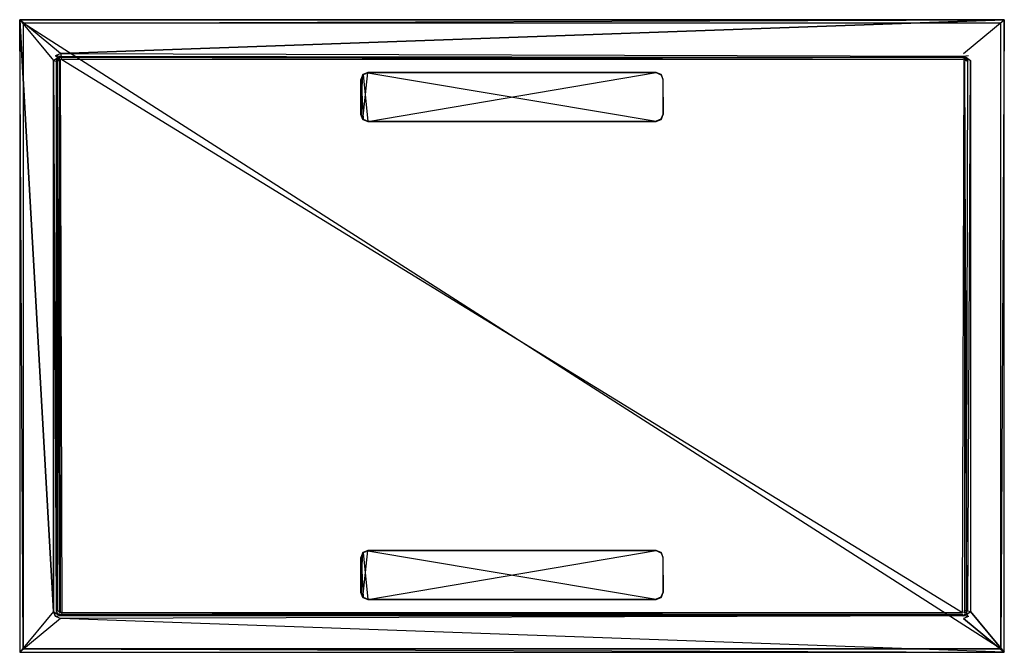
# Model space of a CAD drawing. Extents: x 0 to 1.4, y -0.9 to 0.
import ezdxf

# ---------------------------------------------------------------- set-up
doc = ezdxf.new("R2010")
doc.units = 0
for name, color, linetype in [('L0_AUSLAUF_SUP_FLAT_2___REPLACE', 7, 'CONTINUOUS'), ('L1_AUSLAUF_SUP_FLAT_1___REPLACE', 7, 'CONTINUOUS'), ('L2_AUSLAUF_SUP_FLAT_2___REPLACE', 7, 'CONTINUOUS'), ('L3_AUSLAUF_SUP_FLAT_1___REPLACE', 7, 'CONTINUOUS'), ('L4_DUWANNE_N_DQ1490SQR2V__1___R', 7, 'CONTINUOUS'), ('L5_DUWANNE_N_DQ1490SQR2V__3___R', 7, 'CONTINUOUS'), ('L6_DUWANNE_N_DQ1490SQR2V__2___R', 7, 'CONTINUOUS')]:
    doc.layers.add(name, color=color, linetype=linetype)

msp = doc.modelspace()

# ---------------------------------------------------------------- linework, layer by layer
at = {"layer": 'L0_AUSLAUF_SUP_FLAT_2___REPLACE', "color": 8}
for points, invisible_edges in [([(0.487929, -0.82199, 0.005777), (0.487929, -0.75786, 0.004904), (0.495, -0.754931, 0.004864), (0.487929, -0.82199, 0.005777)], 13), ([(0.487929, -0.82199, 0.005777), (0.495, -0.754931, 0.004864), (0.495, -0.824918, 0.005816), (0.487929, -0.82199, 0.005777)], 10), ([(0.488312, -0.758238, 0.005209), (0.495, -0.754931, 0.004864), (0.487929, -0.75786, 0.004904), (0.488312, -0.758238, 0.005209)], 13), ([(0.495, -0.754931, 0.004864), (0.488312, -0.758238, 0.005209), (0.495099, -0.755427, 0.00517), (0.495, -0.754931, 0.004864)], 14), ([(0.488312, -0.758238, 0.005209), (0.495099, -0.824414, 0.00611), (0.495099, -0.755427, 0.00517), (0.488312, -0.758238, 0.005209)], 10), ([(0.495, -0.824918, 0.005816), (0.495, -0.754931, 0.004864), (0.905, -0.754931, 0.004864), (0.495, -0.824918, 0.005816)], 13), ([(0.495, -0.824918, 0.005816), (0.905, -0.754931, 0.004864), (0.905, -0.824918, 0.005816), (0.495, -0.824918, 0.005816)], 10), ([(0.495099, -0.755427, 0.00517), (0.905, -0.754931, 0.004864), (0.495, -0.754931, 0.004864), (0.495099, -0.755427, 0.00517)], 13), ([(0.905, -0.754931, 0.004864), (0.495099, -0.755427, 0.00517), (0.904901, -0.755427, 0.00517), (0.905, -0.754931, 0.004864)], 14), ([(0.495099, -0.755427, 0.00517), (0.495099, -0.824414, 0.00611), (0.904901, -0.824414, 0.00611), (0.495099, -0.755427, 0.00517)], 13), ([(0.495099, -0.755427, 0.00517), (0.904901, -0.824414, 0.00611), (0.904901, -0.755427, 0.00517), (0.495099, -0.755427, 0.00517)], 10), ([(0.911688, -0.758238, 0.005209), (0.905, -0.754931, 0.004864), (0.904901, -0.755427, 0.00517), (0.911688, -0.758238, 0.005209)], 13), ([(0.904901, -0.755427, 0.00517), (0.904901, -0.824414, 0.00611), (0.911688, -0.821603, 0.006071), (0.904901, -0.755427, 0.00517)], 13), ([(0.904901, -0.755427, 0.00517), (0.911688, -0.821603, 0.006071), (0.911688, -0.758238, 0.005209), (0.904901, -0.755427, 0.00517)], 15), ([(0.905, -0.824918, 0.005816), (0.905, -0.754931, 0.004864), (0.912071, -0.75786, 0.004904), (0.905, -0.824918, 0.005816)], 13), ([(0.905, -0.754931, 0.004864), (0.911688, -0.758238, 0.005209), (0.912071, -0.75786, 0.004904), (0.905, -0.754931, 0.004864)], 14), ([(0.487929, -0.75786, 0.004904), (0.485, -0.81492, 0.00568), (0.485, -0.764929, 0.005), (0.487929, -0.75786, 0.004904)], 13), ([(0.485, -0.81492, 0.00568), (0.487929, -0.75786, 0.004904), (0.487929, -0.82199, 0.005777), (0.485, -0.81492, 0.00568)], 10), ([(0.4855, -0.765025, 0.005301), (0.487929, -0.75786, 0.004904), (0.485, -0.764929, 0.005), (0.4855, -0.765025, 0.005301)], 13), ([(0.4855, -0.814817, 0.005979), (0.485, -0.764929, 0.005), (0.485, -0.81492, 0.00568), (0.4855, -0.814817, 0.005979)], 13), ([(0.485, -0.764929, 0.005), (0.4855, -0.814817, 0.005979), (0.4855, -0.765025, 0.005301), (0.485, -0.764929, 0.005)], 14), ([(0.487929, -0.75786, 0.004904), (0.4855, -0.765025, 0.005301), (0.488312, -0.758238, 0.005209), (0.487929, -0.75786, 0.004904)], 14), ([(0.4855, -0.765025, 0.005301), (0.488312, -0.821603, 0.006071), (0.488312, -0.758238, 0.005209), (0.4855, -0.765025, 0.005301)], 10), ([(0.488312, -0.821603, 0.006071), (0.4855, -0.765025, 0.005301), (0.4855, -0.814817, 0.005979), (0.488312, -0.821603, 0.006071)], 13), ([(0.488312, -0.758238, 0.005209), (0.488312, -0.821603, 0.006071), (0.495099, -0.824414, 0.00611), (0.488312, -0.758238, 0.005209)], 13), ([(0.905, -0.824918, 0.005816), (0.912071, -0.75786, 0.004904), (0.912071, -0.82199, 0.005777), (0.905, -0.824918, 0.005816)], 15), ([(0.9145, -0.765025, 0.005301), (0.912071, -0.75786, 0.004904), (0.911688, -0.758238, 0.005209), (0.9145, -0.765025, 0.005301)], 13), ([(0.911688, -0.758238, 0.005209), (0.911688, -0.821603, 0.006071), (0.9145, -0.814817, 0.005979), (0.911688, -0.758238, 0.005209)], 15), ([(0.911688, -0.758238, 0.005209), (0.9145, -0.814817, 0.005979), (0.9145, -0.765025, 0.005301), (0.911688, -0.758238, 0.005209)], 15), ([(0.912071, -0.82199, 0.005777), (0.912071, -0.75786, 0.004904), (0.915, -0.764929, 0.005), (0.912071, -0.82199, 0.005777)], 15), ([(0.912071, -0.75786, 0.004904), (0.9145, -0.765025, 0.005301), (0.915, -0.764929, 0.005), (0.912071, -0.75786, 0.004904)], 14), ([(0.912071, -0.82199, 0.005777), (0.915, -0.764929, 0.005), (0.915, -0.81492, 0.00568), (0.912071, -0.82199, 0.005777)], 15), ([(0.9145, -0.765025, 0.005301), (0.915, -0.81492, 0.00568), (0.915, -0.764929, 0.005), (0.9145, -0.765025, 0.005301)], 14), ([(0.915, -0.81492, 0.00568), (0.9145, -0.765025, 0.005301), (0.9145, -0.814817, 0.005979), (0.915, -0.81492, 0.00568)], 13), ([(0.487929, -0.82199, 0.005777), (0.4855, -0.814817, 0.005979), (0.485, -0.81492, 0.00568), (0.487929, -0.82199, 0.005777)], 13), ([(0.4855, -0.814817, 0.005979), (0.487929, -0.82199, 0.005777), (0.488312, -0.821603, 0.006071), (0.4855, -0.814817, 0.005979)], 14), ([(0.495, -0.824918, 0.005816), (0.488312, -0.821603, 0.006071), (0.487929, -0.82199, 0.005777), (0.495, -0.824918, 0.005816)], 13), ([(0.488312, -0.821603, 0.006071), (0.495, -0.824918, 0.005816), (0.495099, -0.824414, 0.00611), (0.488312, -0.821603, 0.006071)], 14), ([(0.905, -0.824918, 0.005816), (0.495099, -0.824414, 0.00611), (0.495, -0.824918, 0.005816), (0.905, -0.824918, 0.005816)], 13), ([(0.495099, -0.824414, 0.00611), (0.905, -0.824918, 0.005816), (0.904901, -0.824414, 0.00611), (0.495099, -0.824414, 0.00611)], 14), ([(0.905, -0.824918, 0.005816), (0.911688, -0.821603, 0.006071), (0.904901, -0.824414, 0.00611), (0.905, -0.824918, 0.005816)], 13), ([(0.911688, -0.821603, 0.006071), (0.905, -0.824918, 0.005816), (0.912071, -0.82199, 0.005777), (0.911688, -0.821603, 0.006071)], 14), ([(0.912071, -0.82199, 0.005777), (0.9145, -0.814817, 0.005979), (0.911688, -0.821603, 0.006071), (0.912071, -0.82199, 0.005777)], 13), ([(0.9145, -0.814817, 0.005979), (0.912071, -0.82199, 0.005777), (0.915, -0.81492, 0.00568), (0.9145, -0.814817, 0.005979)], 14)]:
    msp.add_3dface(points, dxfattribs=dict(at, invisible_edges=invisible_edges))
at = {"layer": 'L1_AUSLAUF_SUP_FLAT_1___REPLACE', "color": 8}
for points, invisible_edges in [([(0.487929, -0.757887, 0.002904), (0.495, -0.754931, 0.004864), (0.495, -0.754959, 0.002864), (0.487929, -0.757887, 0.002904)], 13), ([(0.495, -0.754931, 0.004864), (0.487929, -0.757887, 0.002904), (0.487929, -0.75786, 0.004904), (0.495, -0.754931, 0.004864)], 14), ([(0.495, -0.754931, 0.004864), (0.905, -0.754959, 0.002864), (0.495, -0.754959, 0.002864), (0.495, -0.754931, 0.004864)], 13), ([(0.905, -0.754959, 0.002864), (0.495, -0.754931, 0.004864), (0.905, -0.754931, 0.004864), (0.905, -0.754959, 0.002864)], 14), ([(0.905, -0.754931, 0.004864), (0.912071, -0.757887, 0.002904), (0.905, -0.754959, 0.002864), (0.905, -0.754931, 0.004864)], 13), ([(0.912071, -0.757887, 0.002904), (0.905, -0.754931, 0.004864), (0.912071, -0.75786, 0.004904), (0.912071, -0.757887, 0.002904)], 14), ([(0.487929, -0.757887, 0.002904), (0.485, -0.764929, 0.005), (0.487929, -0.75786, 0.004904), (0.487929, -0.757887, 0.002904)], 14), ([(0.485, -0.764929, 0.005), (0.487929, -0.757887, 0.002904), (0.485, -0.764957, 0.003), (0.485, -0.764929, 0.005)], 13), ([(0.485, -0.764957, 0.003), (0.485, -0.81492, 0.00568), (0.485, -0.764929, 0.005), (0.485, -0.764957, 0.003)], 14), ([(0.485, -0.81492, 0.00568), (0.485, -0.764957, 0.003), (0.485, -0.814947, 0.003681), (0.485, -0.81492, 0.00568)], 13), ([(0.915, -0.764929, 0.005), (0.912071, -0.757887, 0.002904), (0.912071, -0.75786, 0.004904), (0.915, -0.764929, 0.005)], 14), ([(0.912071, -0.757887, 0.002904), (0.915, -0.764929, 0.005), (0.915, -0.764957, 0.003), (0.912071, -0.757887, 0.002904)], 13), ([(0.915, -0.81492, 0.00568), (0.915, -0.764957, 0.003), (0.915, -0.764929, 0.005), (0.915, -0.81492, 0.00568)], 14), ([(0.915, -0.764957, 0.003), (0.915, -0.81492, 0.00568), (0.915, -0.814947, 0.003681), (0.915, -0.764957, 0.003)], 13), ([(0.485, -0.814947, 0.003681), (0.487929, -0.82199, 0.005777), (0.485, -0.81492, 0.00568), (0.485, -0.814947, 0.003681)], 14), ([(0.487929, -0.82199, 0.005777), (0.485, -0.814947, 0.003681), (0.487929, -0.822017, 0.003777), (0.487929, -0.82199, 0.005777)], 13), ([(0.495, -0.824946, 0.003817), (0.487929, -0.82199, 0.005777), (0.487929, -0.822017, 0.003777), (0.495, -0.824946, 0.003817)], 13), ([(0.487929, -0.82199, 0.005777), (0.495, -0.824946, 0.003817), (0.495, -0.824918, 0.005816), (0.487929, -0.82199, 0.005777)], 14), ([(0.905, -0.824918, 0.005816), (0.495, -0.824946, 0.003817), (0.905, -0.824946, 0.003817), (0.905, -0.824918, 0.005816)], 13), ([(0.495, -0.824946, 0.003817), (0.905, -0.824918, 0.005816), (0.495, -0.824918, 0.005816), (0.495, -0.824946, 0.003817)], 14), ([(0.912071, -0.82199, 0.005777), (0.905, -0.824946, 0.003817), (0.912071, -0.822017, 0.003777), (0.912071, -0.82199, 0.005777)], 13), ([(0.905, -0.824946, 0.003817), (0.912071, -0.82199, 0.005777), (0.905, -0.824918, 0.005816), (0.905, -0.824946, 0.003817)], 14), ([(0.912071, -0.82199, 0.005777), (0.915, -0.814947, 0.003681), (0.915, -0.81492, 0.00568), (0.912071, -0.82199, 0.005777)], 14), ([(0.915, -0.814947, 0.003681), (0.912071, -0.82199, 0.005777), (0.912071, -0.822017, 0.003777), (0.915, -0.814947, 0.003681)], 13)]:
    msp.add_3dface(points, dxfattribs=dict(at, invisible_edges=invisible_edges))
at = {"layer": 'L2_AUSLAUF_SUP_FLAT_2___REPLACE', "color": 8}
for points, invisible_edges in [([(0.487929, -0.077956, 0.004222), (0.485, -0.135016, 0.004999), (0.485, -0.085025, 0.004319), (0.487929, -0.077956, 0.004222)], 13), ([(0.485, -0.135016, 0.004999), (0.487929, -0.077956, 0.004222), (0.487929, -0.142086, 0.005096), (0.485, -0.135016, 0.004999)], 10), ([(0.4855, -0.085121, 0.00462), (0.487929, -0.077956, 0.004222), (0.485, -0.085025, 0.004319), (0.4855, -0.085121, 0.00462)], 13), ([(0.487929, -0.077956, 0.004222), (0.4855, -0.085121, 0.00462), (0.488312, -0.078334, 0.004528), (0.487929, -0.077956, 0.004222)], 14), ([(0.4855, -0.085121, 0.00462), (0.488312, -0.141699, 0.00539), (0.488312, -0.078334, 0.004528), (0.4855, -0.085121, 0.00462)], 10), ([(0.487929, -0.142086, 0.005096), (0.487929, -0.077956, 0.004222), (0.495, -0.075027, 0.004183), (0.487929, -0.142086, 0.005096)], 13), ([(0.487929, -0.142086, 0.005096), (0.495, -0.075027, 0.004183), (0.495, -0.145014, 0.005135), (0.487929, -0.142086, 0.005096)], 10), ([(0.488312, -0.078334, 0.004528), (0.495, -0.075027, 0.004183), (0.487929, -0.077956, 0.004222), (0.488312, -0.078334, 0.004528)], 13), ([(0.495, -0.075027, 0.004183), (0.488312, -0.078334, 0.004528), (0.495099, -0.075523, 0.004489), (0.495, -0.075027, 0.004183)], 14), ([(0.488312, -0.078334, 0.004528), (0.495099, -0.14451, 0.005429), (0.495099, -0.075523, 0.004489), (0.488312, -0.078334, 0.004528)], 10), ([(0.488312, -0.078334, 0.004528), (0.488312, -0.141699, 0.00539), (0.495099, -0.14451, 0.005429), (0.488312, -0.078334, 0.004528)], 13), ([(0.495, -0.145014, 0.005135), (0.495, -0.075027, 0.004183), (0.905, -0.075027, 0.004183), (0.495, -0.145014, 0.005135)], 13), ([(0.495, -0.145014, 0.005135), (0.905, -0.075027, 0.004183), (0.905, -0.145014, 0.005135), (0.495, -0.145014, 0.005135)], 10), ([(0.495099, -0.075523, 0.004489), (0.905, -0.075027, 0.004183), (0.495, -0.075027, 0.004183), (0.495099, -0.075523, 0.004489)], 13), ([(0.905, -0.075027, 0.004183), (0.495099, -0.075523, 0.004489), (0.904901, -0.075523, 0.004489), (0.905, -0.075027, 0.004183)], 14), ([(0.495099, -0.075523, 0.004489), (0.495099, -0.14451, 0.005429), (0.904901, -0.14451, 0.005429), (0.495099, -0.075523, 0.004489)], 13), ([(0.495099, -0.075523, 0.004489), (0.904901, -0.14451, 0.005429), (0.904901, -0.075523, 0.004489), (0.495099, -0.075523, 0.004489)], 10), ([(0.911688, -0.078334, 0.004528), (0.905, -0.075027, 0.004183), (0.904901, -0.075523, 0.004489), (0.911688, -0.078334, 0.004528)], 13), ([(0.904901, -0.075523, 0.004489), (0.904901, -0.14451, 0.005429), (0.911688, -0.141699, 0.00539), (0.904901, -0.075523, 0.004489)], 13), ([(0.904901, -0.075523, 0.004489), (0.911688, -0.141699, 0.00539), (0.911688, -0.078334, 0.004528), (0.904901, -0.075523, 0.004489)], 15), ([(0.905, -0.145014, 0.005135), (0.905, -0.075027, 0.004183), (0.912071, -0.077956, 0.004222), (0.905, -0.145014, 0.005135)], 13), ([(0.905, -0.075027, 0.004183), (0.911688, -0.078334, 0.004528), (0.912071, -0.077956, 0.004222), (0.905, -0.075027, 0.004183)], 14), ([(0.905, -0.145014, 0.005135), (0.912071, -0.077956, 0.004222), (0.912071, -0.142086, 0.005096), (0.905, -0.145014, 0.005135)], 15), ([(0.9145, -0.085121, 0.00462), (0.912071, -0.077956, 0.004222), (0.911688, -0.078334, 0.004528), (0.9145, -0.085121, 0.00462)], 13), ([(0.911688, -0.078334, 0.004528), (0.911688, -0.141699, 0.00539), (0.9145, -0.134913, 0.005298), (0.911688, -0.078334, 0.004528)], 15), ([(0.911688, -0.078334, 0.004528), (0.9145, -0.134913, 0.005298), (0.9145, -0.085121, 0.00462), (0.911688, -0.078334, 0.004528)], 15), ([(0.912071, -0.142086, 0.005096), (0.912071, -0.077956, 0.004222), (0.915, -0.085025, 0.004319), (0.912071, -0.142086, 0.005096)], 15), ([(0.912071, -0.077956, 0.004222), (0.9145, -0.085121, 0.00462), (0.915, -0.085025, 0.004319), (0.912071, -0.077956, 0.004222)], 14), ([(0.4855, -0.134913, 0.005298), (0.485, -0.085025, 0.004319), (0.485, -0.135016, 0.004999), (0.4855, -0.134913, 0.005298)], 13), ([(0.485, -0.085025, 0.004319), (0.4855, -0.134913, 0.005298), (0.4855, -0.085121, 0.00462), (0.485, -0.085025, 0.004319)], 14), ([(0.488312, -0.141699, 0.00539), (0.4855, -0.085121, 0.00462), (0.4855, -0.134913, 0.005298), (0.488312, -0.141699, 0.00539)], 13), ([(0.912071, -0.142086, 0.005096), (0.915, -0.085025, 0.004319), (0.915, -0.135016, 0.004999), (0.912071, -0.142086, 0.005096)], 15), ([(0.9145, -0.085121, 0.00462), (0.915, -0.135016, 0.004999), (0.915, -0.085025, 0.004319), (0.9145, -0.085121, 0.00462)], 14), ([(0.915, -0.135016, 0.004999), (0.9145, -0.085121, 0.00462), (0.9145, -0.134913, 0.005298), (0.915, -0.135016, 0.004999)], 13), ([(0.487929, -0.142086, 0.005096), (0.4855, -0.134913, 0.005298), (0.485, -0.135016, 0.004999), (0.487929, -0.142086, 0.005096)], 13), ([(0.4855, -0.134913, 0.005298), (0.487929, -0.142086, 0.005096), (0.488312, -0.141699, 0.00539), (0.4855, -0.134913, 0.005298)], 14), ([(0.912071, -0.142086, 0.005096), (0.9145, -0.134913, 0.005298), (0.911688, -0.141699, 0.00539), (0.912071, -0.142086, 0.005096)], 13), ([(0.9145, -0.134913, 0.005298), (0.912071, -0.142086, 0.005096), (0.915, -0.135016, 0.004999), (0.9145, -0.134913, 0.005298)], 14), ([(0.495, -0.145014, 0.005135), (0.488312, -0.141699, 0.00539), (0.487929, -0.142086, 0.005096), (0.495, -0.145014, 0.005135)], 13), ([(0.488312, -0.141699, 0.00539), (0.495, -0.145014, 0.005135), (0.495099, -0.14451, 0.005429), (0.488312, -0.141699, 0.00539)], 14), ([(0.905, -0.145014, 0.005135), (0.495099, -0.14451, 0.005429), (0.495, -0.145014, 0.005135), (0.905, -0.145014, 0.005135)], 13), ([(0.495099, -0.14451, 0.005429), (0.905, -0.145014, 0.005135), (0.904901, -0.14451, 0.005429), (0.495099, -0.14451, 0.005429)], 14), ([(0.905, -0.145014, 0.005135), (0.911688, -0.141699, 0.00539), (0.904901, -0.14451, 0.005429), (0.905, -0.145014, 0.005135)], 13), ([(0.911688, -0.141699, 0.00539), (0.905, -0.145014, 0.005135), (0.912071, -0.142086, 0.005096), (0.911688, -0.141699, 0.00539)], 14)]:
    msp.add_3dface(points, dxfattribs=dict(at, invisible_edges=invisible_edges))
at = {"layer": 'L3_AUSLAUF_SUP_FLAT_1___REPLACE', "color": 8}
for points, invisible_edges in [([(0.487929, -0.077983, 0.002223), (0.485, -0.085025, 0.004319), (0.487929, -0.077956, 0.004222), (0.487929, -0.077983, 0.002223)], 14), ([(0.485, -0.085025, 0.004319), (0.487929, -0.077983, 0.002223), (0.485, -0.085053, 0.002319), (0.485, -0.085025, 0.004319)], 13), ([(0.487929, -0.077983, 0.002223), (0.495, -0.075027, 0.004183), (0.495, -0.075054, 0.002183), (0.487929, -0.077983, 0.002223)], 13), ([(0.495, -0.075027, 0.004183), (0.487929, -0.077983, 0.002223), (0.487929, -0.077956, 0.004222), (0.495, -0.075027, 0.004183)], 14), ([(0.495, -0.075027, 0.004183), (0.905, -0.075054, 0.002183), (0.495, -0.075054, 0.002183), (0.495, -0.075027, 0.004183)], 13), ([(0.905, -0.075054, 0.002183), (0.495, -0.075027, 0.004183), (0.905, -0.075027, 0.004183), (0.905, -0.075054, 0.002183)], 14), ([(0.905, -0.075027, 0.004183), (0.912071, -0.077983, 0.002223), (0.905, -0.075054, 0.002183), (0.905, -0.075027, 0.004183)], 13), ([(0.912071, -0.077983, 0.002223), (0.905, -0.075027, 0.004183), (0.912071, -0.077956, 0.004222), (0.912071, -0.077983, 0.002223)], 14), ([(0.915, -0.085025, 0.004319), (0.912071, -0.077983, 0.002223), (0.912071, -0.077956, 0.004222), (0.915, -0.085025, 0.004319)], 14), ([(0.912071, -0.077983, 0.002223), (0.915, -0.085025, 0.004319), (0.915, -0.085053, 0.002319), (0.912071, -0.077983, 0.002223)], 13), ([(0.485, -0.085053, 0.002319), (0.485, -0.135016, 0.004999), (0.485, -0.085025, 0.004319), (0.485, -0.085053, 0.002319)], 14), ([(0.485, -0.135016, 0.004999), (0.485, -0.085053, 0.002319), (0.485, -0.135043, 0.003), (0.485, -0.135016, 0.004999)], 13), ([(0.915, -0.135016, 0.004999), (0.915, -0.085053, 0.002319), (0.915, -0.085025, 0.004319), (0.915, -0.135016, 0.004999)], 14), ([(0.915, -0.085053, 0.002319), (0.915, -0.135016, 0.004999), (0.915, -0.135043, 0.003), (0.915, -0.085053, 0.002319)], 13), ([(0.485, -0.135043, 0.003), (0.487929, -0.142086, 0.005096), (0.485, -0.135016, 0.004999), (0.485, -0.135043, 0.003)], 14), ([(0.487929, -0.142086, 0.005096), (0.485, -0.135043, 0.003), (0.487929, -0.142113, 0.003096), (0.487929, -0.142086, 0.005096)], 13), ([(0.912071, -0.142086, 0.005096), (0.915, -0.135043, 0.003), (0.915, -0.135016, 0.004999), (0.912071, -0.142086, 0.005096)], 14), ([(0.915, -0.135043, 0.003), (0.912071, -0.142086, 0.005096), (0.912071, -0.142113, 0.003096), (0.915, -0.135043, 0.003)], 13), ([(0.495, -0.145041, 0.003136), (0.487929, -0.142086, 0.005096), (0.487929, -0.142113, 0.003096), (0.495, -0.145041, 0.003136)], 13), ([(0.487929, -0.142086, 0.005096), (0.495, -0.145041, 0.003136), (0.495, -0.145014, 0.005135), (0.487929, -0.142086, 0.005096)], 14), ([(0.905, -0.145014, 0.005135), (0.495, -0.145041, 0.003136), (0.905, -0.145041, 0.003136), (0.905, -0.145014, 0.005135)], 13), ([(0.495, -0.145041, 0.003136), (0.905, -0.145014, 0.005135), (0.495, -0.145014, 0.005135), (0.495, -0.145041, 0.003136)], 14), ([(0.912071, -0.142086, 0.005096), (0.905, -0.145041, 0.003136), (0.912071, -0.142113, 0.003096), (0.912071, -0.142086, 0.005096)], 13), ([(0.905, -0.145041, 0.003136), (0.912071, -0.142086, 0.005096), (0.905, -0.145014, 0.005135), (0.905, -0.145041, 0.003136)], 14)]:
    msp.add_3dface(points, dxfattribs=dict(at, invisible_edges=invisible_edges))
at = {"layer": 'L4_DUWANNE_N_DQ1490SQR2V__1___R', "color": 8}
for points, invisible_edges in [([(-0.00016, -0.9, 0.019999), (0.047838, -0.842, 0.020383), (-0.00016, 0, 0.019999), (-0.00016, -0.9, 0.019999)], 13), ([(-0.00016, 0, 0.019999), (0.057837, -0.047996, 0.020462), (1.399795, 0, 0.031199), (-0.00016, 0, 0.019999)], 13), ([(0.057837, -0.047996, 0.020462), (-0.00016, 0, 0.019999), (0.050767, -0.050929, 0.020407), (0.057837, -0.047996, 0.020462)], 10), ([(0.050767, -0.050929, 0.020407), (-0.00016, 0, 0.019999), (0.047838, -0.058, 0.020383), (0.050767, -0.050929, 0.020407)], 13), ([(0.047838, -0.058, 0.020383), (-0.00016, 0, 0.019999), (0.047838, -0.842, 0.020383), (0.047838, -0.058, 0.020383)], 9), ([(-0.00016, 0, 0.019999), (1.399875, 0, 0.0212), (-0.00008, 0, 0.01), (-0.00016, 0, 0.019999)], 13), ([(1.399875, 0, 0.0212), (-0.00016, 0, 0.019999), (1.399795, 0, 0.031199), (1.399875, 0, 0.0212)], 14), ([(-0.00016, -0.9, 0.019999), (-0.00008, 0, 0.01), (-0.00008, -0.9, 0.01), (-0.00016, -0.9, 0.019999)], 13), ([(-0.00008, 0, 0.01), (-0.00016, -0.9, 0.019999), (-0.00016, 0, 0.019999), (-0.00008, 0, 0.01)], 14), ([(-0.00008, 0, 0.01), (0.00492, -0.895, 0.01004), (-0.00008, -0.9, 0.01), (-0.00008, 0, 0.01)], 13), ([(0.00492, -0.895, 0.01004), (-0.00008, 0, 0.01), (0.00492, -0.005, 0.01004), (0.00492, -0.895, 0.01004)], 10), ([(0.00492, -0.005, 0.01004), (-0.00008, 0, 0.01), (1.399875, 0, 0.0212), (0.00492, -0.005, 0.01004)], 13), ([(0.00492, -0.005, 0.01004), (1.399875, 0, 0.0212), (1.394875, -0.005, 0.02116), (0.00492, -0.005, 0.01004)], 10), ([(1.399795, 0, 0.031199), (0.057837, -0.047996, 0.020462), (1.341797, -0.048, 0.030735), (1.399795, 0, 0.031199)], 10), ([(1.399795, 0, 0.031199), (1.341797, -0.048, 0.030735), (1.348866, -0.050933, 0.030793), (1.399795, 0, 0.031199)], 15), ([(1.399795, 0, 0.031199), (1.348866, -0.050933, 0.030793), (1.351797, -0.058, 0.030815), (1.399795, 0, 0.031199)], 15), ([(1.399795, 0, 0.031199), (1.351797, -0.058, 0.030815), (1.399795, -0.9, 0.031199), (1.399795, 0, 0.031199)], 15), ([(1.394875, -0.005, 0.02116), (1.399875, 0, 0.0212), (1.394875, -0.895, 0.02116), (1.394875, -0.005, 0.02116)], 13), ([(1.399875, -0.9, 0.0212), (1.394875, -0.895, 0.02116), (1.399875, 0, 0.0212), (1.399875, -0.9, 0.0212)], 15), ([(1.399875, 0, 0.0212), (1.399795, -0.9, 0.031199), (1.399875, -0.9, 0.0212), (1.399875, 0, 0.0212)], 13), ([(1.399795, -0.9, 0.031199), (1.399875, 0, 0.0212), (1.399795, 0, 0.031199), (1.399795, -0.9, 0.031199)], 14), ([(0.00492, -0.895, 0.01004), (0.005, -0.005, 0.00004), (0.005, -0.895, 0.00004), (0.00492, -0.895, 0.01004)], 13), ([(0.005, -0.005, 0.00004), (0.00492, -0.895, 0.01004), (0.00492, -0.005, 0.01004), (0.005, -0.005, 0.00004)], 14), ([(0.00492, -0.005, 0.01004), (1.394955, -0.005, 0.01116), (0.005, -0.005, 0.00004), (0.00492, -0.005, 0.01004)], 13), ([(1.394955, -0.005, 0.01116), (0.00492, -0.005, 0.01004), (1.394875, -0.005, 0.02116), (1.394955, -0.005, 0.01116)], 14), ([(0.005, -0.005, 0.00004), (1.394955, -0.895, 0.01116), (0.005, -0.895, 0.00004), (0.005, -0.005, 0.00004)], 13), ([(1.394955, -0.895, 0.01116), (0.005, -0.005, 0.00004), (1.394955, -0.005, 0.01116), (1.394955, -0.895, 0.01116)], 14), ([(1.394955, -0.005, 0.01116), (1.394875, -0.895, 0.02116), (1.394955, -0.895, 0.01116), (1.394955, -0.005, 0.01116)], 13), ([(1.394875, -0.895, 0.02116), (1.394955, -0.005, 0.01116), (1.394875, -0.005, 0.02116), (1.394875, -0.895, 0.02116)], 14), ([(1.351797, -0.842, 0.030815), (1.399795, -0.9, 0.031199), (1.351797, -0.058, 0.030815), (1.351797, -0.842, 0.030815)], 10), ([(0.047838, -0.842, 0.020383), (-0.00016, -0.9, 0.019999), (0.050767, -0.849071, 0.020407), (0.047838, -0.842, 0.020383)], 10), ([(-0.00016, -0.9, 0.019999), (0.057838, -0.852, 0.020463), (0.050767, -0.849071, 0.020407), (-0.00016, -0.9, 0.019999)], 13), ([(0.057838, -0.852, 0.020463), (-0.00016, -0.9, 0.019999), (1.399795, -0.9, 0.031199), (0.057838, -0.852, 0.020463)], 10), ([(0.057838, -0.852, 0.020463), (1.399795, -0.9, 0.031199), (1.341797, -0.852, 0.030735), (0.057838, -0.852, 0.020463)], 13), ([(1.341797, -0.852, 0.030735), (1.399795, -0.9, 0.031199), (1.348868, -0.849071, 0.030792), (1.341797, -0.852, 0.030735)], 10), ([(1.348868, -0.849071, 0.030792), (1.399795, -0.9, 0.031199), (1.351797, -0.842, 0.030815), (1.348868, -0.849071, 0.030792)], 13), ([(0.00492, -0.895, 0.01004), (1.399875, -0.9, 0.0212), (-0.00008, -0.9, 0.01), (0.00492, -0.895, 0.01004)], 14), ([(1.394955, -0.895, 0.01116), (0.00492, -0.895, 0.01004), (0.005, -0.895, 0.00004), (1.394955, -0.895, 0.01116)], 13), ([(0.00492, -0.895, 0.01004), (1.394955, -0.895, 0.01116), (1.394875, -0.895, 0.02116), (0.00492, -0.895, 0.01004)], 14), ([(1.399875, -0.9, 0.0212), (0.00492, -0.895, 0.01004), (1.394875, -0.895, 0.02116), (1.399875, -0.9, 0.0212)], 15), ([(1.399875, -0.9, 0.0212), (-0.00016, -0.9, 0.019999), (-0.00008, -0.9, 0.01), (1.399875, -0.9, 0.0212)], 13), ([(-0.00016, -0.9, 0.019999), (1.399875, -0.9, 0.0212), (1.399795, -0.9, 0.031199), (-0.00016, -0.9, 0.019999)], 14)]:
    msp.add_3dface(points, dxfattribs=dict(at, invisible_edges=invisible_edges))
at = {"layer": 'L5_DUWANNE_N_DQ1490SQR2V__3___R', "color": 8}
for points, invisible_edges in [([(0.047838, -0.058, 0.020383), (0.053919, -0.053971, 0.006914), (0.050767, -0.050929, 0.020407), (0.047838, -0.058, 0.020383)], 14), ([(0.053919, -0.053971, 0.006914), (0.047838, -0.058, 0.020383), (0.051898, -0.058786, 0.006979), (0.053919, -0.053971, 0.006914)], 13), ([(0.050767, -0.050929, 0.020407), (0.058731, -0.051948, 0.007033), (0.057837, -0.047996, 0.020462), (0.050767, -0.050929, 0.020407)], 14), ([(0.058731, -0.051948, 0.007033), (0.050767, -0.050929, 0.020407), (0.053919, -0.053971, 0.006914), (0.058731, -0.051948, 0.007033)], 13), ([(0.053919, -0.053971, 0.006914), (0.051898, -0.058786, 0.006979), (0.053688, -0.059138, 0.004418), (0.053919, -0.053971, 0.006914)], 14), ([(0.053919, -0.053971, 0.006914), (0.053688, -0.059138, 0.004418), (0.055221, -0.055252, 0.004405), (0.053919, -0.053971, 0.006914)], 14), ([(0.056623, -0.05972, 0.003453), (0.055221, -0.055252, 0.004405), (0.053688, -0.059138, 0.004418), (0.056623, -0.05972, 0.003453)], 14), ([(0.058731, -0.051948, 0.007033), (0.053919, -0.053971, 0.006914), (0.055221, -0.055252, 0.004405), (0.058731, -0.051948, 0.007033)], 14), ([(0.058731, -0.051948, 0.007033), (0.055221, -0.055252, 0.004405), (0.059104, -0.053718, 0.004461), (0.058731, -0.051948, 0.007033)], 14), ([(0.059104, -0.053718, 0.004461), (0.055221, -0.055252, 0.004405), (0.057316, -0.057339, 0.003458), (0.059104, -0.053718, 0.004461)], 14), ([(0.057316, -0.057339, 0.003458), (0.055221, -0.055252, 0.004405), (0.056623, -0.05972, 0.003453), (0.057316, -0.057339, 0.003458)], 14), ([(0.059695, -0.056645, 0.003477), (0.059104, -0.053718, 0.004461), (0.057316, -0.057339, 0.003458), (0.059695, -0.056645, 0.003477)], 14), ([(1.341117, -0.051952, 0.017293), (0.057837, -0.047996, 0.020462), (0.058731, -0.051948, 0.007033), (1.341117, -0.051952, 0.017293)], 13), ([(0.057837, -0.047996, 0.020462), (1.341117, -0.051952, 0.017293), (1.341797, -0.048, 0.030735), (0.057837, -0.047996, 0.020462)], 14), ([(1.340786, -0.053722, 0.014715), (0.058731, -0.051948, 0.007033), (0.059104, -0.053718, 0.004461), (1.340786, -0.053722, 0.014715)], 13), ([(0.058731, -0.051948, 0.007033), (1.340786, -0.053722, 0.014715), (1.341117, -0.051952, 0.017293), (0.058731, -0.051948, 0.007033)], 14), ([(0.059695, -0.056645, 0.003477), (1.340786, -0.053722, 0.014715), (0.059104, -0.053718, 0.004461), (0.059695, -0.056645, 0.003477)], 13), ([(1.340786, -0.053722, 0.014715), (0.059695, -0.056645, 0.003477), (1.34021, -0.056649, 0.013721), (1.340786, -0.053722, 0.014715)], 14), ([(1.34467, -0.055257, 0.014721), (1.340786, -0.053722, 0.014715), (1.34021, -0.056649, 0.013721), (1.34467, -0.055257, 0.014721)], 14), ([(1.34467, -0.055257, 0.014721), (1.34021, -0.056649, 0.013721), (1.342591, -0.057343, 0.01374), (1.34467, -0.055257, 0.014721)], 14), ([(1.341117, -0.051952, 0.017293), (1.340786, -0.053722, 0.014715), (1.345932, -0.053975, 0.017251), (1.341117, -0.051952, 0.017293)], 14), ([(1.345932, -0.053975, 0.017251), (1.340786, -0.053722, 0.014715), (1.34467, -0.055257, 0.014721), (1.345932, -0.053975, 0.017251)], 14), ([(1.341117, -0.051952, 0.017293), (1.348866, -0.050933, 0.030793), (1.341797, -0.048, 0.030735), (1.341117, -0.051952, 0.017293)], 14), ([(1.348866, -0.050933, 0.030793), (1.341117, -0.051952, 0.017293), (1.345932, -0.053975, 0.017251), (1.348866, -0.050933, 0.030793)], 13), ([(1.346203, -0.059139, 0.014758), (1.34467, -0.055257, 0.014721), (1.342591, -0.057343, 0.01374), (1.346203, -0.059139, 0.014758)], 14), ([(1.345932, -0.053975, 0.017251), (1.34467, -0.055257, 0.014721), (1.347952, -0.058787, 0.017347), (1.345932, -0.053975, 0.017251)], 14), ([(1.34467, -0.055257, 0.014721), (1.346203, -0.059139, 0.014758), (1.347952, -0.058787, 0.017347), (1.34467, -0.055257, 0.014721)], 14), ([(1.345932, -0.053975, 0.017251), (1.351797, -0.058, 0.030815), (1.348866, -0.050933, 0.030793), (1.345932, -0.053975, 0.017251)], 14), ([(1.351797, -0.058, 0.030815), (1.345932, -0.053975, 0.017251), (1.347952, -0.058787, 0.017347), (1.351797, -0.058, 0.030815)], 13), ([(0.051898, -0.841214, 0.006979), (0.047838, -0.058, 0.020383), (0.047838, -0.842, 0.020383), (0.051898, -0.841214, 0.006979)], 13), ([(0.047838, -0.058, 0.020383), (0.051898, -0.841214, 0.006979), (0.051898, -0.058786, 0.006979), (0.047838, -0.058, 0.020383)], 14), ([(0.053688, -0.840862, 0.004418), (0.051898, -0.058786, 0.006979), (0.051898, -0.841214, 0.006979), (0.053688, -0.840862, 0.004418)], 13), ([(0.051898, -0.058786, 0.006979), (0.053688, -0.840862, 0.004418), (0.053688, -0.059138, 0.004418), (0.051898, -0.058786, 0.006979)], 14), ([(0.056623, -0.84028, 0.003453), (0.053688, -0.059138, 0.004418), (0.053688, -0.840862, 0.004418), (0.056623, -0.84028, 0.003453)], 13), ([(0.053688, -0.059138, 0.004418), (0.056623, -0.84028, 0.003453), (0.056623, -0.05972, 0.003453), (0.053688, -0.059138, 0.004418)], 14), ([(1.346203, -0.059139, 0.014758), (1.342591, -0.057343, 0.01374), (1.343284, -0.059722, 0.013746), (1.346203, -0.059139, 0.014758)], 14), ([(1.343284, -0.059722, 0.013746), (1.346203, -0.840862, 0.014759), (1.346203, -0.059139, 0.014758), (1.343284, -0.059722, 0.013746)], 14), ([(1.346203, -0.840862, 0.014759), (1.343284, -0.059722, 0.013746), (1.343284, -0.84028, 0.013747), (1.346203, -0.840862, 0.014759)], 13), ([(1.347952, -0.058787, 0.017347), (1.346203, -0.840862, 0.014759), (1.347953, -0.841214, 0.017348), (1.347952, -0.058787, 0.017347)], 13), ([(1.346203, -0.840862, 0.014759), (1.347952, -0.058787, 0.017347), (1.346203, -0.059139, 0.014758), (1.346203, -0.840862, 0.014759)], 14), ([(1.347953, -0.841214, 0.017348), (1.351797, -0.058, 0.030815), (1.347952, -0.058787, 0.017347), (1.347953, -0.841214, 0.017348)], 14), ([(1.351797, -0.058, 0.030815), (1.347953, -0.841214, 0.017348), (1.351797, -0.842, 0.030815), (1.351797, -0.058, 0.030815)], 13), ([(0.047838, -0.842, 0.020383), (0.053918, -0.846028, 0.006915), (0.051898, -0.841214, 0.006979), (0.047838, -0.842, 0.020383)], 14), ([(0.053918, -0.846028, 0.006915), (0.047838, -0.842, 0.020383), (0.050767, -0.849071, 0.020407), (0.053918, -0.846028, 0.006915)], 13), ([(0.050767, -0.849071, 0.020407), (0.058732, -0.848048, 0.007034), (0.053918, -0.846028, 0.006915), (0.050767, -0.849071, 0.020407)], 13), ([(0.058732, -0.848048, 0.007034), (0.050767, -0.849071, 0.020407), (0.057838, -0.852, 0.020463), (0.058732, -0.848048, 0.007034)], 14), ([(0.053688, -0.840862, 0.004418), (0.051898, -0.841214, 0.006979), (0.05522, -0.844746, 0.004406), (0.053688, -0.840862, 0.004418)], 14), ([(0.051898, -0.841214, 0.006979), (0.053918, -0.846028, 0.006915), (0.05522, -0.844746, 0.004406), (0.051898, -0.841214, 0.006979)], 14), ([(0.057315, -0.842659, 0.003459), (0.056623, -0.84028, 0.003453), (0.053688, -0.840862, 0.004418), (0.057315, -0.842659, 0.003459)], 14), ([(0.057315, -0.842659, 0.003459), (0.053688, -0.840862, 0.004418), (0.05522, -0.844746, 0.004406), (0.057315, -0.842659, 0.003459)], 14), ([(0.053918, -0.846028, 0.006915), (0.059104, -0.846278, 0.004462), (0.05522, -0.844746, 0.004406), (0.053918, -0.846028, 0.006915)], 14), ([(0.058732, -0.848048, 0.007034), (0.059104, -0.846278, 0.004462), (0.053918, -0.846028, 0.006915), (0.058732, -0.848048, 0.007034)], 14), ([(0.059694, -0.843351, 0.003478), (0.057315, -0.842659, 0.003459), (0.05522, -0.844746, 0.004406), (0.059694, -0.843351, 0.003478)], 14), ([(0.059694, -0.843351, 0.003478), (0.05522, -0.844746, 0.004406), (0.059104, -0.846278, 0.004462), (0.059694, -0.843351, 0.003478)], 14), ([(0.057838, -0.852, 0.020463), (1.341119, -0.848048, 0.017293), (0.058732, -0.848048, 0.007034), (0.057838, -0.852, 0.020463)], 13), ([(1.341119, -0.848048, 0.017293), (0.057838, -0.852, 0.020463), (1.341797, -0.852, 0.030735), (1.341119, -0.848048, 0.017293)], 14), ([(0.058732, -0.848048, 0.007034), (1.340787, -0.846278, 0.014715), (0.059104, -0.846278, 0.004462), (0.058732, -0.848048, 0.007034)], 13), ([(1.340787, -0.846278, 0.014715), (0.058732, -0.848048, 0.007034), (1.341119, -0.848048, 0.017293), (1.340787, -0.846278, 0.014715)], 14), ([(1.340787, -0.846278, 0.014715), (0.059694, -0.843351, 0.003478), (0.059104, -0.846278, 0.004462), (1.340787, -0.846278, 0.014715)], 13), ([(0.059694, -0.843351, 0.003478), (1.340787, -0.846278, 0.014715), (1.340213, -0.843351, 0.013722), (0.059694, -0.843351, 0.003478)], 14), ([(1.342592, -0.842659, 0.013741), (1.340213, -0.843351, 0.013722), (1.340787, -0.846278, 0.014715), (1.342592, -0.842659, 0.013741)], 14), ([(1.344671, -0.844746, 0.014721), (1.342592, -0.842659, 0.013741), (1.340787, -0.846278, 0.014715), (1.344671, -0.844746, 0.014721)], 14), ([(1.341119, -0.848048, 0.017293), (1.344671, -0.844746, 0.014721), (1.340787, -0.846278, 0.014715), (1.341119, -0.848048, 0.017293)], 14), ([(1.341119, -0.848048, 0.017293), (1.345933, -0.846028, 0.017251), (1.344671, -0.844746, 0.014721), (1.341119, -0.848048, 0.017293)], 14), ([(1.341119, -0.848048, 0.017293), (1.348868, -0.849071, 0.030792), (1.345933, -0.846028, 0.017251), (1.341119, -0.848048, 0.017293)], 13), ([(1.348868, -0.849071, 0.030792), (1.341119, -0.848048, 0.017293), (1.341797, -0.852, 0.030735), (1.348868, -0.849071, 0.030792)], 14), ([(1.344671, -0.844746, 0.014721), (1.343284, -0.84028, 0.013747), (1.342592, -0.842659, 0.013741), (1.344671, -0.844746, 0.014721)], 14), ([(1.346203, -0.840862, 0.014759), (1.343284, -0.84028, 0.013747), (1.344671, -0.844746, 0.014721), (1.346203, -0.840862, 0.014759)], 14), ([(1.346203, -0.840862, 0.014759), (1.344671, -0.844746, 0.014721), (1.345933, -0.846028, 0.017251), (1.346203, -0.840862, 0.014759)], 14), ([(1.346203, -0.840862, 0.014759), (1.345933, -0.846028, 0.017251), (1.347953, -0.841214, 0.017348), (1.346203, -0.840862, 0.014759)], 14), ([(1.345933, -0.846028, 0.017251), (1.351797, -0.842, 0.030815), (1.347953, -0.841214, 0.017348), (1.345933, -0.846028, 0.017251)], 14), ([(1.351797, -0.842, 0.030815), (1.345933, -0.846028, 0.017251), (1.348868, -0.849071, 0.030792), (1.351797, -0.842, 0.030815)], 13)]:
    msp.add_3dface(points, dxfattribs=dict(at, invisible_edges=invisible_edges))
at = {"layer": 'L6_DUWANNE_N_DQ1490SQR2V__2___R', "color": 8}
for points, invisible_edges in [([(0.056623, -0.05972, 0.003453), (0.057315, -0.842659, 0.003459), (0.057316, -0.057339, 0.003458), (0.056623, -0.05972, 0.003453)], 10), ([(0.057315, -0.842659, 0.003459), (0.056623, -0.05972, 0.003453), (0.056623, -0.84028, 0.003453), (0.057315, -0.842659, 0.003459)], 13), ([(0.057316, -0.057339, 0.003458), (0.057315, -0.842659, 0.003459), (0.059694, -0.843351, 0.003478), (0.057316, -0.057339, 0.003458)], 13), ([(0.057316, -0.057339, 0.003458), (0.059694, -0.843351, 0.003478), (0.059695, -0.056645, 0.003477), (0.057316, -0.057339, 0.003458)], 10), ([(0.059695, -0.056645, 0.003477), (0.059694, -0.843351, 0.003478), (1.340213, -0.843351, 0.013722), (0.059695, -0.056645, 0.003477)], 13), ([(0.059695, -0.056645, 0.003477), (1.340213, -0.843351, 0.013722), (1.34021, -0.056649, 0.013721), (0.059695, -0.056645, 0.003477)], 10), ([(1.34021, -0.056649, 0.013721), (1.340213, -0.843351, 0.013722), (1.342591, -0.057343, 0.01374), (1.34021, -0.056649, 0.013721)], 13), ([(1.342591, -0.057343, 0.01374), (1.340213, -0.843351, 0.013722), (1.342592, -0.842659, 0.013741), (1.342591, -0.057343, 0.01374)], 15), ([(1.342591, -0.057343, 0.01374), (1.342592, -0.842659, 0.013741), (1.343284, -0.059722, 0.013746), (1.342591, -0.057343, 0.01374)], 15), ([(1.343284, -0.059722, 0.013746), (1.342592, -0.842659, 0.013741), (1.343284, -0.84028, 0.013747), (1.343284, -0.059722, 0.013746)], 15)]:
    msp.add_3dface(points, dxfattribs=dict(at, invisible_edges=invisible_edges))

doc.saveas('drawing.dxf')
